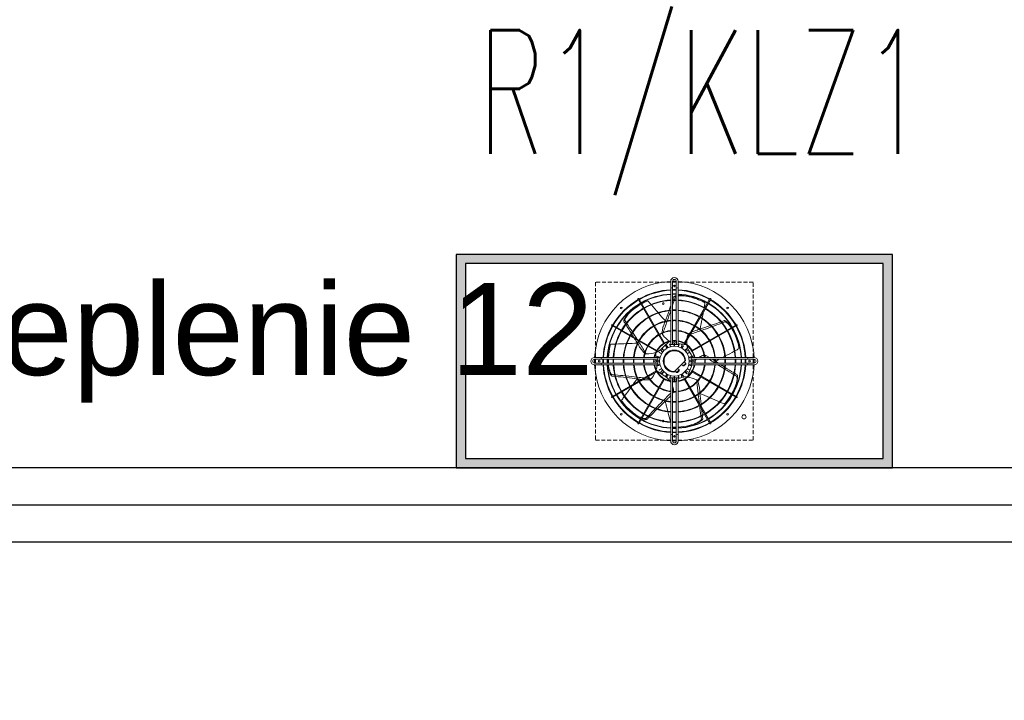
# Model space of a CAD drawing. Header units: millimetres. Extents: x -94648 to 68781, y -29623 to 11990.
# Tile 52 of 181: x -36196 to -36037, y -12388 to -12278. Entities that reach past the tile are written whole.
import ezdxf
from ezdxf.enums import TextEntityAlignment as Align

# ---------------------------------------------------------------- set-up
doc = ezdxf.new("R2010")
doc.units = ezdxf.units.MM
doc.linetypes.add('BUD', pattern=[0])
doc.linetypes.add('HIDDEN', pattern=[9.525, 6.35, -3.175])
doc.layers.add('-podklad', color=8, linetype='Continuous')
for name, color, linetype, lineweight in [('IE_ATRYBUTY_ BLOCK_1', 7, 'Continuous', 18), ('IE_ATRYBUTY_ BLOCK_2', 7, 'Continuous', 18), ('IE_oswietlenie_nr_obw', 51, 'Continuous', 20), ('IE_urzadzenia', 30, 'Continuous', 25), ('Wykonawcze', 7, 'Continuous', 15)]:
    doc.layers.add(name, color=color, linetype=linetype, lineweight=lineweight)
doc.styles.add('ROMANS', font='romans.shx', dxfattribs={"width": 0.75, "height": 10})
doc.styles.get("Standard").update_dxf_attribs({"font": 'arial.ttf'})
doc.linetypes.add('ZIGZAG', pattern='A,0.00254,-5.08,[131,ltypeshp.shx,S=5.08,R=0,X=-5.08,Y=0],-10.16,[131,ltypeshp.shx,S=5.08,R=180,X=5.08,Y=0],-5.08', length=20.32254)

# ---------------------------------------------------------------- blocks, each defined once
blk = doc.blocks.new('Goscim_parter')
at = {"color": 8, "linetype": 'BUD'}
for p, q in [((-35536.62, -12350.74), (-36626.06, -12350.74)), ((-35536.62, -12362.74), (-36614.06, -12362.74))]:
    blk.add_line(p, q, dxfattribs=at)
at = {"color": 8, "linetype": 'ZIGZAG'}
blk.add_line((-35536.62, -12356.74), (-36620.06, -12356.74), dxfattribs=at)
at = {"color": 8}
blk.add_lwpolyline([(-34840.06, -14323.74), (-34840.06, -13943.36), (-35275.06, -13943.36), (-35263.06, -12350.74), (-36626.06, -12350.74), (-36626.06, -14323.74)], close=True, dxfattribs=at)
at = {"layer": 'Wykonawcze', "color": 8, "insert": (-36291.79, -12330.55), "char_height": 14.85, "width": 210.5914, "attachment_point": 4}
blk.add_mtext('\\pxqc;istn. ocieplenie 12', dxfattribs=at)
blk = doc.blocks.new('urzadzenie_klimatyzatorZ')
h = blk.add_hatch(color=256)
h.paths.add_polyline_path([(-337.5, -15), (-337.5, -330), (337.5, -330), (337.5, -15)], flags=16)
h.paths.add_polyline_path([(-352.5, -345), (-352.5, 0), (352.5, 0), (352.5, -345)])
at = {"linetype": 'HIDDEN', "lineweight": 9}
for p, q in [((-127.5, -45), (-127.5, -300)), ((127.5, -45), (-127.5, -45)), ((127.5, -300), (127.5, -45)), ((-127.5, -300), (127.5, -300))]:
    blk.add_line(p, q, dxfattribs=at)
at = {"lineweight": 9}
for p, q in [((-6, -43.5), (-6, -53.5)), ((-3, -43.5), (-3, -53.5)), ((3, -53.5), (3, -43.5)), ((6, -53.5), (6, -43.5)), ((-6, -53.5), (-6, -55.5)), ((-6, -55.5), (-6, -57.4)), ((-6, -57.4), (-6, -145.5)), ((-3, -55.5), (-3, -53.5)), ((-3, -57.4), (-3, -55.5)), ((-3, -57.4), (-3, -139.5)), ((3, -53.5), (3, -55.5)), ((3, -55.5), (3, -57.4)), ((3, -139.5), (3, -57.4)), ((6, -55.5), (6, -53.5)), ((6, -57.4), (6, -55.5)), ((6, -145.5), (6, -57.4)), ((-58.8, -72.2), (-58.2, -73.2)), ((-17.1, -144.3), (-58.2, -73.2)), ((-56.9, -72.5), (-57.5, -71.4)), ((-15.9, -143.5), (-56.9, -72.5)), ((15.9, -143.5), (56.9, -72.5)), ((17.1, -144.3), (58.2, -73.2)), ((57.5, -71.4), (56.9, -72.5)), ((58.2, -73.2), (58.8, -72.2)), ((-101.1, -115), (-100, -115.6)), ((-99.3, -114.3), (-100.3, -113.7)), ((-29, -156.6), (-100, -115.6)), ((-28.2, -155.4), (-99.3, -114.3)), ((-17.9, -116), (-20, -125.2)), ((25.4, -127), (24.6, -127.4)), ((33.1, -123.3), (27.8, -125.8)), ((28.2, -155.4), (99.3, -114.3)), ((29, -156.6), (100, -115.6)), ((100.3, -113.7), (99.3, -114.3)), ((100, -115.6), (101.1, -115)), ((-3.2, -145.5), (-3.2, -139.5)), ((-3.2, -139.5), (3.2, -139.5)), ((0.4, -143.5), (-0.8, -143.2)), ((3.2, -139.5), (3.2, -145.5)), ((-55.3, -151.2), (-49.5, -158.6)), ((-28.2, -155.4), (-29, -156.6)), ((-24.5, -158), (-24.8, -158.5)), ((-20.9, -160.8), (-24.8, -158.5)), ((-20.6, -160.2), (-24.5, -158)), ((-22.5, -154.1), (-23.4, -154.9)), ((-22.4, -154.1), (-19.2, -158.1)), ((-19.9, -152.1), (-20.4, -152.6)), ((-17.2, -155.7), (-20.4, -152.6)), ((-16.8, -155.3), (-19.9, -152.1)), ((-15.9, -143.5), (-17.1, -144.3)), ((-14, -147.7), (-14.5, -148)), ((-12.3, -151.9), (-14.5, -148)), ((-11.7, -151.6), (-14, -147.7)), ((-9.8, -150.6), (-13.7, -145.7)), ((-7.1, -144.9), (-7.7, -145)), ((-6.5, -149.4), (-7.7, -145)), ((-5.9, -149.2), (-7.1, -144.9)), ((-3.2, -145.5), (-6, -145.5)), ((-0.3, -145.5), (-3.2, -145.5)), ((-0.3, -146.9), (-0.7, -148.5)), ((-0.3, -148.5), (-0.3, -144)), ((0.3, -144), (-0.3, -144)), ((0.3, -148.5), (0.3, -144)), ((3.2, -145.5), (0.3, -145.5)), ((0.5, -143.5), (0.4, -144)), ((6, -145.5), (3.2, -145.5)), ((5.9, -149.2), (7.1, -144.9)), ((6.5, -149.4), (7.7, -145)), ((7.7, -145), (7.1, -144.9)), ((11, -151.2), (12.4, -145.1)), ((11.7, -151.6), (14, -147.7)), ((12.3, -151.9), (14.5, -148)), ((14.5, -148), (14, -147.7)), ((17.1, -144.3), (15.9, -143.5)), ((16.8, -155.3), (19.9, -152.1)), ((17.2, -155.7), (20.4, -152.6)), ((23, -154.8), (18.3, -157)), ((20.4, -152.6), (19.9, -152.1)), ((20.6, -160.2), (24.5, -158)), ((20.9, -160.8), (24.8, -158.5)), ((22.9, -154.7), (22.4, -153.6)), ((24.8, -158.5), (24.5, -158)), ((29, -156.6), (28.2, -155.4)), ((-118.9, -166.5), (-129, -166.5)), ((-118.9, -169.5), (-129, -169.5)), ((-117, -166.5), (-118.9, -166.5)), ((-118.9, -169.5), (-117, -169.5)), ((-115.1, -166.5), (-117, -166.5)), ((-117, -169.5), (-115.1, -169.5)), ((-27, -166.5), (-115.1, -166.5)), ((-33, -169.5), (-115.1, -169.5)), ((-33, -169.3), (-27, -169.3)), ((-33, -175.7), (-33, -169.3)), ((-24, -172.2), (-28.5, -172.2)), ((-28.5, -172.2), (-28.5, -172.8)), ((-24, -172.8), (-28.5, -172.8)), ((-27.5, -164.8), (-27.6, -165.4)), ((-23.3, -166.6), (-27.6, -165.4)), ((-23.1, -166), (-27.5, -164.8)), ((-23.6, -166.5), (-27, -166.5)), ((-27, -166.5), (-27, -169.3)), ((-27, -169.3), (-27, -172.2)), ((-27, -172.8), (-27, -175.7)), ((0.2, -189.3), (16.8, -172.7)), ((15.9, -173.6), (18.5, -176.1)), ((16.8, -172.7), (18, -171.5)), ((23.1, -166), (27.5, -164.8)), ((23.3, -166.6), (27.6, -165.4)), ((23.5, -167.8), (29.1, -165.1)), ((24, -172.2), (28.5, -172.2)), ((24, -172.8), (28.5, -172.8)), ((115.1, -166.5), (27, -166.5)), ((27, -169.3), (27, -166.5)), ((27, -172.2), (27, -169.3)), ((27, -169.3), (33, -169.3)), ((27, -175.7), (27, -172.8)), ((27.6, -165.4), (27.5, -164.8)), ((28.5, -172.8), (28.5, -172.2)), ((33, -169.3), (33, -175.7)), ((115.1, -169.5), (33, -169.5)), ((56.7, -166.5), (50.6, -163.6)), ((117, -166.5), (115.1, -166.5)), ((115.1, -169.5), (117, -169.5)), ((118.9, -166.5), (117, -166.5)), ((117, -169.5), (118.9, -169.5)), ((129, -166.5), (118.9, -166.5)), ((129, -169.5), (118.9, -169.5)), ((-129, -175.5), (-118.9, -175.5)), ((-129, -178.5), (-118.9, -178.5)), ((-117, -175.5), (-118.9, -175.5)), ((-118.9, -178.5), (-117, -178.5)), ((-115.1, -175.5), (-117, -175.5)), ((-117, -178.5), (-115.1, -178.5)), ((-115.1, -175.5), (-33, -175.5)), ((-115.1, -178.5), (-27, -178.5)), ((-29, -188.4), (-100, -229.4)), ((-28.2, -189.6), (-99.3, -230.7)), ((-27, -175.7), (-33, -175.7)), ((-29, -188.4), (-28.2, -189.6)), ((-28.4, -178.6), (-28.4, -179.8)), ((-23.3, -178.4), (-27.6, -179.6)), ((-27.6, -179.6), (-27.5, -180.2)), ((-23.1, -179), (-27.5, -180.2)), ((-27, -175.7), (-27, -178.5)), ((-27, -178.5), (-23.6, -178.5)), ((-20.9, -184.2), (-24.8, -186.5)), ((-24.8, -186.5), (-24.5, -187)), ((-20.6, -184.8), (-24.5, -187)), ((-19.2, -186.9), (-23, -191.8)), ((-17.2, -189.3), (-20.4, -192.4)), ((-16.8, -189.7), (-19.9, -192.9)), ((-1, -190.5), (0.2, -189.3)), ((1.1, -188.4), (3.6, -191)), ((3.6, -191), (7.8, -186.7)), ((4.9, -191), (3.6, -191)), ((7.8, -188), (4.9, -191)), ((5.3, -184.2), (7.8, -186.7)), ((7.8, -188), (7.8, -186.7)), ((11.7, -177.8), (14.2, -180.3)), ((14.2, -180.3), (18.5, -176.1)), ((15.5, -180.3), (14.2, -180.3)), ((18.5, -177.4), (15.5, -180.3)), ((16.8, -189.7), (19.9, -192.9)), ((17.2, -189.3), (20.4, -192.4)), ((18.3, -188), (23.9, -190.7)), ((18.5, -177.4), (18.5, -176.1)), ((20.6, -184.8), (24.5, -187)), ((20.9, -184.2), (24.8, -186.5)), ((23.1, -179), (27.5, -180.2)), ((23.3, -178.4), (27.6, -179.6)), ((28.2, -179.4), (23.5, -177.2)), ((24.5, -187), (24.8, -186.5)), ((27, -178.5), (27, -175.7)), ((33, -175.7), (27, -175.7)), ((27, -178.5), (115.1, -178.5)), ((27.5, -180.2), (27.6, -179.6)), ((28.2, -179.3), (28.6, -178.5)), ((28.2, -189.6), (29, -188.4)), ((28.2, -189.6), (99.3, -230.7)), ((29, -188.4), (100, -229.4)), ((33, -175.5), (115.1, -175.5)), ((117, -175.5), (115.1, -175.5)), ((115.1, -178.5), (117, -178.5)), ((118.9, -175.5), (117, -175.5)), ((117, -178.5), (118.9, -178.5)), ((118.9, -175.5), (129, -175.5)), ((118.9, -178.5), (129, -178.5)), ((-17.1, -200.7), (-58.2, -271.8)), ((-15.9, -201.5), (-56.9, -272.5)), ((-50.5, -202.5), (-41.7, -202.5)), ((-20.4, -192.4), (-19.9, -192.9)), ((-17.1, -200.7), (-15.9, -201.5)), ((-12.3, -193.1), (-14.5, -197)), ((-14.5, -197), (-14, -197.3)), ((-11.7, -193.4), (-14, -197.3)), ((-13, -198.4), (-9.8, -194.4)), ((-12.9, -198.5), (-12, -199.2)), ((-6.5, -195.6), (-7.7, -200)), ((-7.7, -200), (-7.1, -200.1)), ((-5.9, -195.8), (-7.1, -200.1)), ((-6, -199.5), (-6, -287.5)), ((-6, -199.5), (-3.2, -199.5)), ((-3.2, -205.5), (-3.2, -199.5)), ((-3.2, -199.5), (-0.3, -199.5)), ((3.2, -205.5), (-3.2, -205.5)), ((-3, -205.5), (-3, -287.5)), ((-0.7, -196.5), (-0.3, -198.1)), ((-0.3, -196.5), (-0.3, -201)), ((-0.3, -201), (0.3, -201)), ((0.3, -196.5), (0.3, -201)), ((0.3, -199.5), (3.2, -199.5)), ((0.4, -201), (0.7, -202.5)), ((3, -287.5), (3, -205.5)), ((3.2, -199.5), (6, -199.5)), ((3.2, -199.5), (3.2, -205.5)), ((5.9, -195.8), (7.1, -200.1)), ((6, -287.5), (6, -199.5)), ((6.5, -195.6), (7.7, -200)), ((7.1, -200.1), (7.7, -200)), ((12.2, -198.8), (11, -193.8)), ((11.7, -193.4), (14, -197.3)), ((12.3, -193.1), (14.5, -197)), ((12.3, -198.8), (13.5, -198.5)), ((14, -197.3), (14.5, -197)), ((15.9, -201.5), (17.1, -200.7)), ((15.9, -201.5), (56.9, -272.5)), ((17.1, -200.7), (58.2, -271.8)), ((19.9, -192.9), (20.4, -192.4)), ((40.6, -215.7), (38.5, -206.5)), ((-100, -229.4), (-101.1, -230)), ((-100.3, -231.3), (-99.3, -230.7)), ((-8.4, -231.2), (-6, -228.1)), ((-3, -224.4), (-2.5, -223.8)), ((99.3, -230.7), (100.3, -231.3)), ((101.1, -230), (100, -229.4)), ((-58.2, -271.8), (-58.8, -272.8)), ((-57.5, -273.6), (-56.9, -272.5)), ((56.9, -272.5), (57.5, -273.6)), ((58.8, -272.8), (58.2, -271.8)), ((-6, -287.5), (-6, -289.5)), ((-6, -289.5), (-6, -291.4)), ((-6, -291.4), (-6, -301.5)), ((-3, -289.5), (-3, -287.5)), ((-3, -291.4), (-3, -289.5)), ((-3, -291.4), (-3, -301.5)), ((3, -287.5), (3, -289.5)), ((3, -289.5), (3, -291.4)), ((3, -301.5), (3, -291.4)), ((6, -289.5), (6, -287.5)), ((6, -291.4), (6, -289.5)), ((6, -301.5), (6, -291.4))]:
    blk.add_line(p, q, dxfattribs=at)
for points in [[(-352.5, -345), (352.5, -345), (352.5, 0), (-352.5, 0)], [(-337.5, -330), (337.5, -330), (337.5, -15), (-337.5, -15)]]:
    blk.add_lwpolyline(points, close=True)
for centre, radius in [((0, -51), 1.35), ((-17.9, -79.5), 1.38), ((-85.9, -86.6), 1.35), ((85.9, -86.6), 1.35), ((0, -142.5), 1.5), ((0, -172.5), 24), ((-121.5, -172.5), 1.35), ((-30, -172.5), 1.5), ((30, -172.5), 1.5), ((121.5, -172.5), 1.35), ((0, -202.5), 1.5), ((-85.9, -258.4), 1.35), ((85.9, -258.4), 1.35), ((112.5, -262.5), 3.38), ((0, -294), 1.35)]:
    blk.add_circle(centre, radius, dxfattribs=at)
for centre, radius, start, end in [((0, -172.5), 129, 92.6659, 177.3341), ((0, -43.5), 6, 0, 180), ((0, -43.5), 3, 0, 180), ((0, -172.5), 129, 90, 91.3326), ((0, -172.5), 129, 88.6674, 90), ((0, -172.5), 129, 2.6659, 87.3341), ((0, -172.5), 115.5, 92.9777, 119.6279), ((0, -172.5), 114.6, 93.0012, 119.625), ((-4.5, -55.5), 1.5, 0, 180), ((0, -172.5), 115.5, 90, 91.4884), ((0, -172.5), 114.6, 90, 91.5001), ((0, -172.5), 115.5, 88.5116, 90), ((0, -172.5), 114.6, 88.4999, 90), ((4.5, -55.5), 1.5, 0, 180), ((0, -172.5), 115.5, 60.3721, 87.0223), ((0, -172.5), 114.6, 60.375, 86.9988), ((0, -172.5), 115.5, 120.3721, 149.6279), ((0, -172.5), 114.6, 120.375, 149.625), ((0, -172.5), 108.6, 120.3957, 149.6043), ((0, -172.5), 108, 120.3979, 149.6021), ((-58.1, -71.8), 0.75, 30, 210), ((0, -172.5), 108.6, 93.1671, 119.6043), ((0, -172.5), 108, 93.1847, 119.6021), ((0, -172.5), 106.7, 114.7805, 119.5972), ((0, -172.5), 99.1, 93.4714, 119.5663), ((0, -172.5), 98.2, 93.5033, 119.5624), ((-42.2, -81.1), 6, 99.362, 114.7783), ((-46.1, -80.5), 6.02, 40.8018, 61.2764), ((0, -172.5), 108.6, 90, 91.583), ((0, -172.5), 108, 90, 91.5918), ((0, -172.5), 99.1, 90, 91.7349), ((0, -172.5), 98.2, 90, 91.7508), ((0, -172.5), 108.6, 88.417, 90), ((0, -172.5), 108, 88.4082, 90), ((0, -172.5), 99.1, 88.2651, 90), ((0, -172.5), 98.2, 88.2492, 90), ((3.8, -70.7), 2.89, 105.4119, 152.3986), ((0, -172.5), 108.6, 60.3957, 86.8329), ((0, -172.5), 108, 60.3979, 86.8153), ((9.5, -117.7), 51.2, 85.9958, 93.9403), ((11.7, -110.1), 43.3, 83.4711, 97.54), ((0, -172.5), 99.1, 60.4337, 86.5286), ((0, -172.5), 98.2, 60.4376, 86.4967), ((0, -172.5), 106.7, 81.0509, 82.9516), ((0, -172.5), 106.7, 77.1432, 81.0504), ((0, -172.5), 106.7, 63.3522, 77.1426), ((45.2, -82.5), 6, 47.9334, 63.3497), ((43.2, -79.1), 6.02, 349.3732, 9.8478), ((0, -172.5), 108, 30.3979, 59.6021), ((0, -172.5), 108.6, 30.3957, 59.6043), ((58.1, -71.8), 0.75, 330, 150), ((0, -172.5), 114.6, 30.375, 59.625), ((0, -172.5), 115.5, 30.3721, 59.6279), ((0, -172.5), 99.1, 120.4337, 149.5663), ((0, -172.5), 98.2, 120.4376, 149.5624), ((0, -172.5), 106.7, 132.4794, 134.3802), ((0, -172.5), 106.7, 128.5718, 132.479), ((0, -172.5), 106.7, 120.403, 128.5712), ((0, -172.5), 82.7, 94.1616, 119.4803), ((0, -172.5), 81.8, 94.2074, 119.4745), ((0, -172.5), 82.7, 90, 92.0794), ((0, -172.5), 81.8, 90, 92.1023), ((0, -172.5), 82.7, 87.9206, 90), ((0, -172.5), 81.8, 87.8977, 90), ((0, -172.5), 82.7, 60.5197, 85.8384), ((0, -172.5), 81.8, 60.5255, 85.7926), ((0, -172.5), 98.2, 30.4376, 59.5624), ((0, -172.5), 99.1, 30.4337, 59.5663), ((0, -172.5), 82.7, 120.5197, 149.4803), ((0, -172.5), 81.8, 120.5255, 149.4745), ((0, -172.5), 66.3, 95.1946, 119.3516), ((0, -172.5), 65.4, 95.2663, 119.3426), ((0, -172.5), 66.3, 90, 92.5946), ((0, -172.5), 65.4, 90, 92.6304), ((0, -172.5), 66.3, 87.4054, 90), ((0, -172.5), 65.4, 87.3696, 90), ((0, -172.5), 66.3, 60.6484, 84.8054), ((0, -172.5), 65.4, 60.6574, 84.7337), ((0, -172.5), 81.8, 30.5255, 59.4745), ((0, -172.5), 82.7, 30.5197, 59.4803), ((0, -172.5), 115.5, 150.3721, 177.0223), ((0, -172.5), 114.6, 150.375, 176.9988), ((0, -172.5), 108.6, 150.3957, 176.8329), ((0, -172.5), 108, 150.3979, 176.8153), ((-100.7, -114.4), 0.75, 60, 240), ((0, -172.5), 99.1, 150.4337, 176.5286), ((0, -172.5), 98.2, 150.4376, 176.4967), ((0, -172.5), 66.3, 120.6484, 149.3516), ((0, -172.5), 65.4, 120.6574, 149.3426), ((0, -172.5), 49.9, 96.9115, 119.1381), ((0, -172.5), 49, 97.0392, 119.1223), ((-14.1, -126.5), 6, 167.1429, 183.5389), ((0, -172.5), 49.9, 90, 93.4495), ((0, -172.5), 49, 90, 93.513), ((0, -172.5), 49.9, 86.5505, 90), ((0, -172.5), 49, 86.487, 90), ((0, -172.5), 49.9, 60.8619, 83.0885), ((0, -172.5), 49, 60.8777, 82.9608), ((0, -172.5), 65.4, 30.6574, 59.3426), ((0, -172.5), 66.3, 30.6484, 59.3516), ((0, -172.5), 98.2, 3.5033, 29.5624), ((0, -172.5), 99.1, 3.4714, 29.5663), ((0, -172.5), 106.7, 30.4028, 31.5231), ((0, -172.5), 106.7, 25.7146, 29.5968), ((0, -172.5), 108, 3.1847, 29.6021), ((0, -172.5), 108.6, 3.1671, 29.6043), ((0, -172.5), 106.7, 11.9236, 25.7141), ((0, -172.5), 114.6, 3.0012, 29.625), ((100.7, -114.4), 0.75, 300, 120), ((0, -172.5), 115.5, 2.9777, 29.6279), ((0, -172.5), 82.7, 150.5197, 175.8384), ((0, -172.5), 81.8, 150.5255, 175.7926), ((0, -172.5), 66.3, 150.6484, 174.8054), ((0, -172.5), 65.4, 150.6574, 174.7337), ((0, -172.5), 49.9, 120.8619, 149.1381), ((0, -172.5), 49, 120.8777, 149.1223), ((0, -172.5), 32.6, 100.6222, 169.3778), ((-14.1, -126.5), 6, 192.4851, 208.7032), ((-14.1, -126.5), 6, 208.7039, 217.5935), ((15.7, -103.5), 43.7, 217.5945, 236.7924), ((0, -172.5), 33.5, 100.3332, 118.7152), ((0, -172.5), 33.5, 90, 95.1455), ((0, -172.5), 33.5, 84.8545, 90), ((0, -172.5), 33.5, 61.2848, 79.6668), ((0, -172.5), 32.6, 10.6222, 79.3778), ((63.8, -141.8), 43.7, 176.4659, 185.364), ((63.8, -141.8), 43.7, 166.1657, 171.6382), ((27.2, -132.8), 6, 157.2754, 166.1649), ((27.2, -132.8), 6, 141.0566, 157.2746), ((27.2, -132.8), 6, 115.7143, 132.1103), ((0, -172.5), 49, 30.8777, 59.1223), ((0, -172.5), 49.9, 30.8619, 59.1381), ((0, -172.5), 65.4, 5.2663, 29.3426), ((0, -172.5), 66.3, 5.1946, 29.3516), ((0, -172.5), 81.8, 4.2074, 29.4745), ((0, -172.5), 82.7, 4.1616, 29.4803), ((0, -172.5), 106.7, 166.2092, 176.7757), ((-97.8, -148.5), 6, 150.7906, 166.2068), ((-100.7, -151.1), 6.02, 92.2304, 112.7049), ((0, -172.5), 49.9, 150.8619, 173.0885), ((-44.8, -154.9), 6, 218.5714, 234.9675), ((0, -172.5), 49, 150.8777, 172.9608), ((-44.1, -117.2), 43.7, 269.0231, 288.2209), ((0, -172.5), 33.5, 151.2848, 169.6668), ((0, -172.5), 33.5, 121.2848, 148.7152), ((-52.4, -116.1), 48.4, 301.2682, 308.4084), ((-44.1, -117.2), 43.7, 292.6102, 293.7505), ((-53.6, -116.9), 48.5, 303.8895, 308.4341), ((-131, -31.2), 164, 311.4826, 315.6916), ((0, -172.5), 18, 3.1897, 266.8103), ((0, -172.5), 16.8, 359.4153, 270.5847), ((28.8, 18.1), 164, 260.054, 260.2535), ((28.8, 18.1), 164, 262.0111, 264.263), ((0, -172.5), 33.5, 31.2848, 58.7152), ((63.8, -141.8), 43.7, 189.753, 190.8934), ((66.6, -133.9), 48.4, 198.4111, 205.5513), ((66.1, -132.6), 48.5, 201.0324, 205.577), ((166.9, -76.2), 164, 208.6254, 212.8344), ((0, -172.5), 33.5, 10.3332, 28.7152), ((0, -172.5), 49, 7.0392, 29.1223), ((0, -172.5), 49.9, 6.9115, 29.1381), ((100, -148.1), 6.02, 297.9446, 318.4192), ((98.5, -151.7), 6, 356.5049, 11.9211), ((-129, -172.5), 6, 90, 270), ((-129, -172.5), 3, 90, 270), ((0, -172.5), 129, 178.6674, 181.3326), ((-117, -168), 1.5, 90, 270), ((0, -172.5), 115.5, 178.5116, 181.4884), ((0, -172.5), 114.6, 178.4999, 181.5001), ((0, -172.5), 108.6, 178.417, 181.583), ((0, -172.5), 108, 178.4082, 181.5918), ((0, -172.5), 106.7, 178.3886, 180), ((0, -172.5), 99.1, 178.2651, 181.7349), ((0, -172.5), 98.2, 178.2492, 181.7508), ((0, -172.5), 82.7, 177.9206, 182.0794), ((0, -172.5), 81.8, 177.8977, 182.1023), ((0, -172.5), 66.3, 177.4054, 182.5946), ((0, -172.5), 65.4, 177.3696, 182.6304), ((0, -172.5), 49.9, 176.5505, 183.4495), ((0, -172.5), 49, 176.487, 183.513), ((-44.8, -154.9), 6, 243.9137, 260.1318), ((-44.8, -154.9), 6, 260.1325, 269.0221), ((0, -172.5), 33.5, 174.8545, 185.1455), ((-192.2, -186.8), 164, 4.7323, 5.3661), ((0, -172.5), 33.5, 354.8545, 5.1455), ((63.8, -203.2), 43.7, 114.7381, 122.8535), ((48, -169), 6, 105.8468, 114.7364), ((48, -169), 6, 89.628, 105.846), ((0, -172.5), 49, 356.487, 3.513), ((48, -169), 6, 64.2857, 80.6818), ((0, -172.5), 49.9, 356.5505, 3.4495), ((0, -172.5), 65.4, 357.3696, 2.6304), ((0, -172.5), 66.3, 357.4054, 2.5946), ((0, -172.5), 81.8, 357.8977, 2.1023), ((0, -172.5), 82.7, 357.9206, 2.0794), ((0, -172.5), 98.2, 358.2492, 1.7508), ((0, -172.5), 99.1, 358.2651, 1.7349), ((0, -172.5), 108, 358.4082, 1.5918), ((0, -172.5), 108.6, 358.417, 1.583), ((0, -172.5), 114.6, 358.4999, 1.5001), ((0, -172.5), 115.5, 358.5116, 1.4884), ((117, -168), 1.5, 270, 90), ((129, -172.5), 6, 270, 90), ((0, -172.5), 129, 358.6674, 1.3326), ((129, -172.5), 3, 270, 90), ((0, -172.5), 129, 182.6659, 267.3341), ((-117, -177), 1.5, 90, 270), ((0, -172.5), 115.5, 182.9777, 209.6279), ((0, -172.5), 114.6, 183.0012, 209.625), ((0, -172.5), 108.6, 183.1671, 209.6043), ((0, -172.5), 108, 183.1847, 209.6021), ((0, -172.5), 106.7, 183.908, 185.8088), ((0, -172.5), 99.1, 183.4714, 209.5663), ((0, -172.5), 98.2, 183.5033, 209.5624), ((0, -172.5), 82.7, 184.1616, 209.4803), ((0, -172.5), 81.8, 184.2074, 209.4745), ((0, -172.5), 66.3, 185.1946, 209.3516), ((0, -172.5), 65.4, 185.2663, 209.3426), ((0, -172.5), 49.9, 186.9115, 209.1381), ((0, -172.5), 49, 187.0392, 209.1223), ((0, -172.5), 33.5, 190.3332, 208.7152), ((0, -172.5), 32.6, 190.6222, 259.3778), ((-76.8, -178.4), 48.4, 352.6968, 359.837), ((-70.8, -172.5), 43.7, 344.0387, 345.1791), ((0, -172.5), 33.5, 211.2848, 238.7152), ((-76.9, -179.7), 48.5, 355.3181, 359.8627), ((0, -172.5), 32.6, 280.6222, 349.3778), ((0, -172.5), 129, 272.6659, 357.3341), ((0, -172.5), 33.5, 301.2848, 328.7152), ((179.4, -243), 164, 157.1969, 161.4059), ((0, -172.5), 33.5, 331.2848, 349.6668), ((0, -172.5), 49, 330.8777, 352.9608), ((0, -172.5), 49.9, 330.8619, 353.0885), ((0, -172.5), 65.4, 330.6574, 354.7337), ((0, -172.5), 66.3, 330.6484, 354.8054), ((0, -172.5), 81.8, 330.5255, 355.7926), ((0, -172.5), 82.7, 330.5197, 355.8384), ((0, -172.5), 98.2, 330.4376, 356.4967), ((0, -172.5), 99.1, 330.4337, 356.5286), ((0, -172.5), 108, 330.3979, 356.8153), ((0, -172.5), 108.6, 330.3957, 356.8329), ((0, -172.5), 114.6, 330.375, 356.9988), ((0, -172.5), 115.5, 330.3721, 357.0223), ((117, -177), 1.5, 270, 90), ((0, -172.5), 66.3, 210.6484, 239.3516), ((0, -172.5), 65.4, 210.6574, 239.3426), ((0, -172.5), 49.9, 210.8619, 239.1381), ((0, -172.5), 49, 210.8777, 239.1223), ((-41.7, -196.5), 6, 270, 286.3961), ((-41.7, -196.5), 6, 295.3423, 311.5603), ((-41.7, -196.5), 6, 311.5611, 320.4506), ((-70.8, -172.5), 43.7, 320.4524, 334.2097), ((-108.6, -331.7), 164, 54.3397, 58.5487), ((0, -172.5), 33.5, 241.2848, 259.6668), ((-43.3, -236.2), 48.4, 44.1254, 51.2655), ((-42.3, -237.1), 48.5, 46.7467, 51.2913), ((-44.1, -227.8), 43.7, 35.4673, 36.6077), ((0, -172.5), 33.5, 264.8545, 275.1455), ((56.7, -356.7), 164, 109.6881, 109.9773), ((56.7, -356.7), 164, 105.7683, 108.0193), ((0, -172.5), 33.5, 280.3332, 298.7152), ((22.8, -246), 48.4, 95.5539, 102.6941), ((24.1, -245.8), 48.5, 98.1752, 102.7199), ((15.7, -241.5), 43.7, 86.8959, 88.0362), ((15.7, -241.5), 43.7, 63.3088, 82.5066), ((0, -172.5), 49, 300.8777, 329.1223), ((0, -172.5), 49.9, 300.8619, 329.1381), ((0, -172.5), 65.4, 300.6574, 329.3426), ((0, -172.5), 66.3, 300.6484, 329.3516), ((32.7, -207.8), 6, 54.4182, 63.3078), ((32.7, -207.8), 6, 38.1994, 54.4175), ((32.7, -207.8), 6, 12.8571, 29.2532), ((0, -172.5), 99.1, 210.4337, 239.5663), ((0, -172.5), 98.2, 210.4376, 239.5624), ((0, -172.5), 82.7, 210.5197, 239.4803), ((0, -172.5), 81.8, 210.5255, 239.4745), ((0, -172.5), 49.9, 240.8619, 263.0885), ((0, -172.5), 49, 240.8777, 262.9608), ((-44.1, -227.8), 43.7, 11.8808, 19.7525), ((0, -172.5), 49, 266.487, 273.513), ((0, -172.5), 49.9, 266.5505, 273.4495), ((-7.2, -220.1), 6, 321.4286, 337.8246), ((-7.2, -220.1), 6, 2.9897, 11.8792), ((-7.2, -220.1), 6, 346.7708, 2.9889), ((0, -172.5), 49, 277.0392, 299.1223), ((0, -172.5), 49.9, 276.9115, 299.1381), ((0, -172.5), 81.8, 300.5255, 329.4745), ((0, -172.5), 82.7, 300.5197, 329.4803), ((0, -172.5), 98.2, 300.4376, 329.5624), ((0, -172.5), 99.1, 300.4337, 329.5663), ((0, -172.5), 106.7, 330.4037, 334.2848), ((0, -172.5), 106.7, 334.2861, 338.1933), ((0, -172.5), 106.7, 338.1937, 340.0945), ((-100.7, -230.6), 0.75, 120, 300), ((0, -172.5), 115.5, 210.3721, 239.6279), ((0, -172.5), 114.6, 210.375, 239.625), ((0, -172.5), 108.6, 210.3957, 239.6043), ((0, -172.5), 108, 210.3979, 239.6021), ((-79.5, -237.9), 6.02, 143.6589, 164.1335), ((-79.7, -234), 6, 202.2191, 217.6354), ((0, -172.5), 106.7, 217.6379, 231.4283), ((0, -172.5), 66.3, 240.6484, 264.8054), ((0, -172.5), 65.4, 240.6574, 264.7337), ((0, -172.5), 65.4, 267.3696, 272.6304), ((0, -172.5), 66.3, 267.4054, 272.5946), ((0, -172.5), 65.4, 275.2663, 299.3426), ((0, -172.5), 66.3, 275.1946, 299.3516), ((0, -172.5), 108, 300.3979, 329.6021), ((0, -172.5), 108.6, 300.3957, 329.6043), ((0, -172.5), 114.6, 300.375, 329.625), ((0, -172.5), 115.5, 300.3721, 329.6279), ((0, -172.5), 106.7, 320.4952, 329.5968), ((100.7, -230.6), 0.75, 240, 60), ((0, -172.5), 82.7, 240.5197, 265.8384), ((0, -172.5), 81.8, 240.5255, 265.7926), ((0, -172.5), 81.8, 267.8977, 272.1023), ((0, -172.5), 81.8, 274.2074, 299.4745), ((0, -172.5), 82.7, 274.1616, 299.4803), ((81.4, -235.4), 6.02, 246.5161, 266.9907), ((77.7, -236.5), 6, 305.0763, 320.4926), ((0, -172.5), 106.7, 231.4289, 235.3361), ((0, -172.5), 106.7, 235.3366, 237.2373), ((-36.3, -221.3), 46, 237.9771, 247.8759), ((-31.6, -216.2), 52.9, 240.3474, 245.1121), ((0, -172.5), 108.6, 240.3957, 266.8329), ((0, -172.5), 108, 240.3979, 266.8153), ((0, -172.5), 99.1, 240.4337, 266.5286), ((0, -172.5), 98.2, 240.4376, 266.4967), ((-17.9, -269.4), 1.38, 193.1209, 326.0042), ((-17.9, -269.4), 1.38, 90, 154.8946), ((-17.9, -269.4), 1.38, 4.2305, 90), ((0, -172.5), 82.7, 267.9206, 272.0794), ((0, -172.5), 98.2, 273.5033, 299.5624), ((0, -172.5), 99.1, 273.4714, 299.5663), ((0, -172.5), 108, 273.1847, 299.6021), ((0, -172.5), 108.6, 273.1671, 299.6043), ((-58.1, -273.2), 0.75, 150, 330), ((0, -172.5), 115.5, 240.3721, 267.0223), ((0, -172.5), 114.6, 240.375, 266.9988), ((0, -172.5), 98.2, 268.2492, 271.7508), ((0, -172.5), 99.1, 268.2651, 271.7349), ((-1.6, -273.2), 6.01, 256.9111, 269.0612), ((0, -172.5), 108, 268.4082, 271.5918), ((0, -172.5), 108.6, 268.417, 271.583), ((0, -172.5), 106.7, 269.0665, 271.6112), ((0, -172.5), 114.6, 273.0012, 299.625), ((0, -172.5), 115.5, 272.9777, 299.6279), ((0, -172.5), 106.7, 273.2242, 282.8571), ((0, -172.5), 106.7, 282.8575, 286.7647), ((0, -172.5), 106.7, 286.7652, 288.6659), ((58.1, -273.2), 0.75, 210, 30), ((-4.5, -289.5), 1.5, 180, 0), ((0, -301.5), 6, 180, 0), ((0, -172.5), 114.6, 268.4999, 271.5001), ((0, -172.5), 115.5, 268.5116, 271.4884), ((0, -172.5), 129, 268.6674, 271.3326), ((0, -301.5), 3, 180, 0), ((4.5, -289.5), 1.5, 180, 0)]:
    blk.add_arc(centre, radius, start, end, dxfattribs=at)
for centre, major_axis, ratio, start_param, end_param in [((946.6, -1426.9), (1488.3, -1866.3), 0.040757, 2.343333, 2.346709), ((1105.1, 4858.3), (-1148.9, -5033.8), 0.018843, 0.19712, 0.205219), ((1105.1, 4858.3), (-1143.6, -5010.6), 0.018843, 0.180443, 0.180909), ((1105.1, 4858.3), (-1143.6, -5010.6), 0.018843, 0.181938, 0.187017), ((1105.1, 4858.3), (-1148.9, -5033.8), 0.018843, 0.206114, 0.210059), ((946.6, -1426.9), (1488.3, -1866.3), 0.040757, 2.333158, 2.342778), ((946.6, -1426.9), (1488.3, -1866.3), 0.040757, 2.322894, 2.332595), ((1105.1, 4858.3), (-1143.6, -5010.6), 0.018843, 0.137514, 0.160637), ((1105.1, 4858.3), (-1148.9, -5033.8), 0.018843, 0.169281, 0.187526), ((1105.1, 4858.3), (-1143.6, -5010.6), 0.018843, 0.161837, 0.170185), ((-390.6, -1694.7), (-531.2, -2327.2), 0.040757, 2.333158, 2.339108), ((-390.6, -1694.7), (-531.2, -2327.2), 0.040757, 2.34174, 2.342778), ((-390.6, -1694.7), (-531.2, -2327.2), 0.040757, 2.343333, 2.346709), ((-3244.2, 3828.2), (3204.4, -4018.2), 0.018843, 0.181938, 0.187017), ((-3244.2, 3828.2), (3219.3, -4036.8), 0.018843, 0.206114, 0.210059), ((1105.1, 4858.3), (-1148.9, -5033.8), 0.018843, 0.144674, 0.168097), ((1105.1, 4858.3), (-1143.6, -5010.6), 0.018843, 0.124789, 0.135982), ((-390.6, -1694.7), (-531.2, -2327.2), 0.040757, 2.322894, 2.332595), ((4622.3, 2100.1), (-4630.5, -2229.9), 0.018843, 0.161837, 0.180909), ((4622.3, 2100.1), (-4652, -2240.3), 0.018843, 0.188944, 0.205219), ((4622.3, 2100.1), (-4630.5, -2229.9), 0.018843, 0.181938, 0.187017), ((4622.3, 2100.1), (-4652, -2240.3), 0.018843, 0.206114, 0.210059), ((-3244.2, 3828.2), (3204.4, -4018.2), 0.018843, 0.161837, 0.180909), ((-3244.2, 3828.2), (3219.3, -4036.8), 0.018843, 0.188944, 0.205219), ((-3244.2, 3828.2), (3219.3, -4036.8), 0.018843, 0.1749, 0.187941), ((1105.1, 4858.3), (-1148.9, -5033.8), 0.018843, 0.13987, 0.143049), ((4622.3, 2100.1), (-4652, -2240.3), 0.018843, 0.146026, 0.168097), ((4622.3, 2100.1), (-4630.5, -2229.9), 0.018843, 0.124789, 0.135982), ((4622.3, 2100.1), (-4630.5, -2229.9), 0.018843, 0.137514, 0.160637), ((4622.3, 2100.1), (-4652, -2240.3), 0.018843, 0.169281, 0.187941), ((-3244.2, 3828.2), (3204.4, -4018.2), 0.018843, 0.153372, 0.160637), ((-3244.2, 3828.2), (3204.4, -4018.2), 0.018843, 0.137514, 0.149342), ((-3244.2, 3828.2), (3219.3, -4036.8), 0.018843, 0.169281, 0.171277), ((-3244.2, 3828.2), (3219.3, -4036.8), 0.018843, 0.144674, 0.168097), ((-61.3, -163), (-76.1, -60.7), 0.192511, 2.087387, 2.163873), ((4622.3, 2100.1), (-4652, -2240.3), 0.018843, 0.13987, 0.143016), ((1570.9, -214.6), (-2387.1, 0), 0.040757, -0.79826, -0.794884), ((1570.9, -214.6), (-2387.1, 0), 0.040757, -0.808434, -0.798814), ((1570.9, -214.6), (-2387.1, 0), 0.040757, -0.818699, -0.808998), ((-3244.2, 3828.2), (3204.4, -4018.2), 0.018843, 0.124789, 0.135982), ((-3244.2, 3828.2), (3219.3, -4036.8), 0.018843, 0.13987, 0.143049), ((-30.8, -118.6), (94.9, -21.6), 0.192511, -1.054205, -0.97772), ((-1433.6, -816.2), (-2150.7, -1035.7), 0.040757, 2.333158, 2.342778), ((-1433.6, -816.2), (-2150.7, -1035.7), 0.040757, 2.343333, 2.346709), ((-45.7, -214.6), (0, -97.3), 0.192511, 2.087387, 2.163873), ((22.9, -114.8), (42.2, -87.7), 0.192511, -1.054205, -1.035545), ((4658.8, -2369.4), (4652, -2240.3), 0.018843, 3.281463, 3.284642), ((4658.8, -2369.4), (4652, -2240.3), 0.018843, 3.286266, 3.289555), ((4658.8, -2369.4), (4652, -2240.3), 0.018843, 3.296618, 3.30969), ((4658.8, -2369.4), (4630.5, -2229.9), 0.018843, 3.271357, 3.277575), ((4658.8, -2369.4), (4630.5, -2229.9), 0.018843, 3.279106, 3.286668), ((-1433.6, -816.2), (-2150.7, -1035.7), 0.040757, 2.322894, 2.32675), ((-1433.6, -816.2), (-2150.7, -1035.7), 0.040757, 2.330442, 2.332595), ((4.4, -234.4), (76.1, -60.7), 0.192511, 2.087387, 2.163873), ((59.4, -154.4), (-42.2, -87.7), 0.192511, -1.054205, -0.97772), ((4658.8, -2369.4), (4652, -2240.3), 0.018843, 3.31643, 3.329534), ((4658.8, -2369.4), (4630.5, -2229.9), 0.018843, 3.293869, 3.30223), ((4658.8, -2369.4), (4652, -2240.3), 0.018843, 3.330536, 3.346812), ((4658.8, -2369.4), (4630.5, -2229.9), 0.018843, 3.303429, 3.322502), ((-5150.6, -214.6), (-5163.3, 0), 0.018843, 3.347706, 3.351652), ((-5150.6, -214.6), (-5139.4, 0), 0.018843, 3.323531, 3.328609), ((-5150.6, -214.6), (5163.3, 0), 0.018843, 0.188944, 0.205219), ((-5150.6, -214.6), (5139.4, 0), 0.018843, 0.161837, 0.180909), ((-5150.6, -214.6), (5163.3, 0), 0.018843, 0.169281, 0.187941), ((-5150.6, -214.6), (5139.4, 0), 0.018843, 0.137514, 0.160637), ((1012.3, 1029.5), (-1488.3, -1866.3), 0.040757, -0.818699, -0.812439), ((-5150.6, -214.6), (5163.3, 0), 0.018843, 0.154092, 0.168097), ((-5150.6, -214.6), (-5139.4, 0), 0.018843, 3.269232, 3.277575), ((-5150.6, -214.6), (-5163.3, 0), 0.018843, 3.286266, 3.29253), ((-5150.6, -214.6), (5163.3, 0), 0.018843, 0.13987, 0.143049), ((51.2, -207.7), (-94.9, -21.6), 0.192511, -1.054205, -1.028833), ((1187.1, -5184.6), (1148.9, -5033.8), 0.018843, 3.281463, 3.284642), ((1187.1, -5184.6), (1148.9, -5033.8), 0.018843, 3.286266, 3.30969), ((4658.8, -2369.4), (4652, -2240.3), 0.018843, 3.347706, 3.351652), ((4658.8, -2369.4), (4630.5, -2229.9), 0.018843, 3.323531, 3.328609), ((1012.3, 1029.5), (-1488.3, -1866.3), 0.040757, -0.808434, -0.798814), ((1012.3, 1029.5), (-1488.3, -1866.3), 0.040757, -0.81028, -0.808998), ((-3178.5, -4225.6), (-3219.3, -4036.8), 0.018843, 3.281463, 3.284642), ((1187.1, -5184.6), (1143.6, -5010.6), 0.018843, 3.266381, 3.277575), ((1012.3, 1029.5), (-1488.3, -1866.3), 0.040757, -0.79826, -0.794884), ((-3178.5, -4225.6), (-3219.3, -4036.8), 0.018843, 3.310873, 3.329534), ((-3178.5, -4225.6), (-3204.4, -4018.2), 0.018843, 3.279106, 3.30223), ((-3178.5, -4225.6), (-3219.3, -4036.8), 0.018843, 3.2903, 3.30969), ((-308.6, 1368.4), (531.2, -2327.2), 0.040757, -0.818699, -0.808998), ((-3178.5, -4225.6), (-3204.4, -4018.2), 0.018843, 3.266381, 3.277575), ((1187.1, -5184.6), (1148.9, -5033.8), 0.018843, 3.310873, 3.326886), ((1187.1, -5184.6), (1143.6, -5010.6), 0.018843, 3.279106, 3.30223), ((-1397.1, 547), (2150.7, -1035.7), 0.040757, -0.818699, -0.808998), ((-1397.1, 547), (2150.7, -1035.7), 0.040757, -0.808434, -0.798814), ((-1397.1, 547), (2150.7, -1035.7), 0.040757, -0.79826, -0.794884), ((-3178.5, -4225.6), (-3219.3, -4036.8), 0.018843, 3.330536, 3.346812), ((-3178.5, -4225.6), (-3204.4, -4018.2), 0.018843, 3.303429, 3.322502), ((-308.6, 1368.4), (531.2, -2327.2), 0.040757, -0.808434, -0.798815), ((1187.1, -5184.6), (1148.9, -5033.8), 0.018843, 3.330889, 3.346812), ((1187.1, -5184.6), (1143.6, -5010.6), 0.018843, 3.303429, 3.307666), ((1187.1, -5184.6), (1143.6, -5010.6), 0.018843, 3.312015, 3.322502), ((-3178.5, -4225.6), (-3219.3, -4036.8), 0.018843, 3.347706, 3.351652), ((-3178.5, -4225.6), (-3204.4, -4018.2), 0.018843, 3.323531, 3.328609), ((1187.1, -5184.6), (1148.9, -5033.8), 0.018843, 3.347706, 3.351652), ((1187.1, -5184.6), (1143.6, -5010.6), 0.018843, 3.323531, 3.328609)]:
    blk.add_ellipse(centre, major_axis=major_axis, ratio=ratio, start_param=start_param, end_param=end_param, dxfattribs=at)
for points, knots in [([(3, -67), (2.6, -67), (2.3, -67.1), (1.6, -67.3), (1.2, -67.4), (0.7, -67.5), (0.6, -67.6), (0.2, -67.7), (0.1, -67.8), (-0.3, -68), (-0.5, -68.2), (-0.8, -68.4), (-0.8, -68.5), (-1, -68.7), (-1, -68.8), (-1, -68.9)], [105.823819, 105.823819, 105.823819, 105.823819, 109.253118, 109.253118, 112.682473, 112.682473, 114.39715, 114.39715, 116.111827, 116.111827, 118.548976, 118.548976, 119.767551, 119.767551, 120.608571, 120.608571, 120.608571, 120.608571]), ([(-79.9, -107.3), (-79.9, -107.2), (-79.9, -107.1), (-80, -106.9), (-80.1, -106.8), (-80.1, -106.5), (-80.1, -106.4), (-80.1, -106.2), (-80.1, -106), (-80.1, -105.7), (-80, -105.6), (-80, -105.3), (-79.9, -105.1), (-79.8, -104.6), (-79.6, -104.3), (-79.4, -103.7), (-79.2, -103.4), (-78.9, -102.8), (-78.8, -102.5), (-78.3, -101.7), (-78, -101.2), (-77.3, -100.1), (-76.9, -99.6), (-76.2, -98.6), (-75.8, -98.1), (-75, -97.1), (-74.6, -96.6), (-73.5, -95.3), (-72.8, -94.6), (-72, -93.8)], [116.818504, 116.818504, 116.818504, 116.818504, 117.674315, 117.674315, 118.90653, 118.90653, 120.138745, 120.138745, 121.370961, 121.370961, 122.9854, 122.9854, 124.599839, 124.599839, 127.828717, 127.828717, 131.057596, 131.057596, 134.286474, 134.286474, 140.459649, 140.459649, 146.632824, 146.632824, 152.805999, 152.805999, 158.979173, 158.979173, 169.240552, 169.240552, 169.240552, 169.240552]), ([(-74.6, -96.3), (-74.9, -96.5), (-75.1, -96.8), (-75.8, -97.6), (-76.2, -98.1), (-77.1, -99.2), (-77.5, -99.7), (-78.3, -100.8), (-78.7, -101.3), (-79.4, -102.4), (-79.8, -102.9), (-80.3, -103.7), (-80.5, -104), (-80.8, -104.7), (-81, -105), (-81.3, -105.7), (-81.4, -106), (-81.6, -106.5), (-81.7, -106.7), (-81.8, -107), (-81.8, -107.2), (-81.9, -107.6), (-81.9, -107.8), (-81.8, -108.2), (-81.8, -108.3), (-81.7, -108.5), (-81.7, -108.6), (-81.6, -108.7)], [72.856457, 72.856457, 72.856457, 72.856457, 76.498272, 76.498272, 82.972306, 82.972306, 89.446341, 89.446341, 95.920375, 95.920375, 102.39441, 102.39441, 105.823764, 105.823764, 109.253118, 109.253118, 112.682473, 112.682473, 114.39715, 114.39715, 116.111827, 116.111827, 118.548976, 118.548976, 119.767551, 119.767551, 120.608571, 120.608571, 120.608571, 120.608571]), ([(90.9, -116.7), (90.7, -116.4), (90.5, -116.1), (89.9, -115.3), (89.5, -114.7), (88.7, -113.7), (88.2, -113.1), (87.4, -112.1), (86.9, -111.6), (86, -110.7), (85.6, -110.2), (84.9, -109.5), (84.6, -109.3), (84.1, -108.8), (83.8, -108.6), (83.2, -108.1), (83, -107.9), (82.5, -107.6), (82.3, -107.5), (82, -107.4), (81.9, -107.3), (81.5, -107.1), (81.3, -107.1), (80.9, -107), (80.7, -107), (80.5, -107.1), (80.5, -107.1), (80.4, -107.1)], [72.856457, 72.856457, 72.856457, 72.856457, 76.498272, 76.498272, 82.972306, 82.972306, 89.446341, 89.446341, 95.920375, 95.920375, 102.39441, 102.39441, 105.823764, 105.823764, 109.253118, 109.253118, 112.682473, 112.682473, 114.39715, 114.39715, 116.111827, 116.111827, 118.548976, 118.548976, 119.767551, 119.767551, 120.608571, 120.608571, 120.608571, 120.608571]), ([(81.4, -109.2), (81.4, -109.1), (81.5, -109.1), (81.7, -109.1), (81.9, -109.1), (82.1, -109.1), (82.3, -109.1), (82.5, -109.2), (82.6, -109.2), (82.9, -109.3), (83, -109.4), (83.3, -109.5), (83.5, -109.6), (83.9, -109.8), (84.2, -110), (84.8, -110.4), (85, -110.6), (85.5, -111.1), (85.8, -111.3), (86.5, -111.9), (86.9, -112.3), (87.8, -113.2), (88.2, -113.7), (89, -114.7), (89.4, -115.1), (90.2, -116.1), (90.6, -116.7), (91.3, -117.6), (91.6, -118.1), (91.9, -118.6)], [116.818504, 116.818504, 116.818504, 116.818504, 117.674315, 117.674315, 118.90653, 118.90653, 120.138745, 120.138745, 121.370961, 121.370961, 122.9854, 122.9854, 124.599839, 124.599839, 127.828717, 127.828717, 131.057596, 131.057596, 134.286474, 134.286474, 140.459649, 140.459649, 146.632824, 146.632824, 152.805999, 152.805999, 158.979173, 158.979173, 164.453305, 164.453305, 164.453305, 164.453305]), ([(0.5, -143.5), (0.4, -143.5), (0.4, -143.5), (-0.2, -143.4), (-0.8, -143.2), (-1.4, -143)], [51.900767, 51.900767, 51.900767, 51.900767, 52.250056, 52.250056, 58.635791, 58.635791, 58.635791, 58.635791]), ([(-100.8, -194.3), (-100.9, -194.3), (-101, -194.2), (-101.2, -194.2), (-101.3, -194.1), (-101.5, -194), (-101.6, -193.9), (-101.8, -193.8), (-101.9, -193.7), (-102.1, -193.5), (-102.2, -193.4), (-102.4, -193.1), (-102.5, -193), (-102.8, -192.6), (-103, -192.3), (-103.3, -191.6), (-103.4, -191.3), (-103.7, -190.7), (-103.8, -190.4), (-104.2, -189.6), (-104.4, -189), (-104.8, -187.8), (-105, -187.2), (-105.3, -186), (-105.4, -185.4), (-105.7, -184.1), (-105.9, -183.5), (-106.2, -181.8), (-106.3, -180.8), (-106.4, -179.8)], [116.818504, 116.818504, 116.818504, 116.818504, 117.674315, 117.674315, 118.90653, 118.90653, 120.138745, 120.138745, 121.370961, 121.370961, 122.9854, 122.9854, 124.599839, 124.599839, 127.828717, 127.828717, 131.057596, 131.057596, 134.286474, 134.286474, 140.459649, 140.459649, 146.632824, 146.632824, 152.805999, 152.805999, 158.979173, 158.979173, 169.240552, 169.240552, 169.240552, 169.240552]), ([(-106.1, -183.3), (-106.1, -183.7), (-106, -184), (-105.8, -185.1), (-105.7, -185.7), (-105.4, -187.1), (-105.3, -187.7), (-104.9, -189), (-104.7, -189.6), (-104.4, -190.9), (-104.1, -191.5), (-103.8, -192.4), (-103.7, -192.7), (-103.4, -193.4), (-103.3, -193.7), (-102.9, -194.4), (-102.8, -194.7), (-102.5, -195.2), (-102.4, -195.3), (-102.2, -195.6), (-102.1, -195.7), (-101.8, -196), (-101.6, -196.2), (-101.3, -196.4), (-101.2, -196.5), (-101, -196.5), (-100.9, -196.5), (-100.8, -196.5)], [72.856457, 72.856457, 72.856457, 72.856457, 76.498272, 76.498272, 82.972306, 82.972306, 89.446341, 89.446341, 95.920375, 95.920375, 102.39441, 102.39441, 105.823764, 105.823764, 109.253118, 109.253118, 112.682473, 112.682473, 114.39715, 114.39715, 116.111827, 116.111827, 118.548976, 118.548976, 119.767551, 119.767551, 120.608571, 120.608571, 120.608571, 120.608571]), ([(28.2, -179.4), (28.2, -179.4), (28.2, -179.3), (28.3, -179), (28.5, -178.8), (28.6, -178.5)], [51.900767, 51.900767, 51.900767, 51.900767, 52.250056, 52.250056, 55.469243, 55.469243, 55.469243, 55.469243]), ([(100.3, -196.6), (100.3, -196.7), (100.4, -196.7), (100.6, -196.9), (100.6, -197), (100.8, -197.2), (100.9, -197.3), (101, -197.5), (101, -197.6), (101.1, -197.9), (101.1, -198.1), (101.2, -198.4), (101.2, -198.5), (101.3, -199), (101.3, -199.4), (101.4, -200.1), (101.4, -200.4), (101.4, -201.1), (101.3, -201.4), (101.3, -202.3), (101.2, -202.9), (101, -204.2), (100.9, -204.8), (100.7, -206), (100.6, -206.6), (100.3, -207.9), (100.1, -208.5), (99.7, -210.1), (99.4, -211.2), (99, -212.1)], [116.818504, 116.818504, 116.818504, 116.818504, 117.674315, 117.674315, 118.90653, 118.90653, 120.138745, 120.138745, 121.370961, 121.370961, 122.9854, 122.9854, 124.599839, 124.599839, 127.828717, 127.828717, 131.057596, 131.057596, 134.286474, 134.286474, 140.459649, 140.459649, 146.632824, 146.632824, 152.805999, 152.805999, 158.979173, 158.979173, 169.240552, 169.240552, 169.240552, 169.240552]), ([(100.3, -208.8), (100.4, -208.5), (100.5, -208.1), (100.8, -207.1), (101, -206.4), (101.3, -205.1), (101.4, -204.5), (101.7, -203.2), (101.8, -202.5), (102, -201.2), (102.1, -200.6), (102.2, -199.6), (102.2, -199.3), (102.2, -198.5), (102.2, -198.2), (102.2, -197.4), (102.2, -197.1), (102.2, -196.6), (102.1, -196.4), (102.1, -196), (102, -195.9), (101.9, -195.5), (101.8, -195.2), (101.6, -194.9), (101.5, -194.8), (101.4, -194.7), (101.3, -194.6), (101.2, -194.6)], [72.856457, 72.856457, 72.856457, 72.856457, 76.498272, 76.498272, 82.972306, 82.972306, 89.446341, 89.446341, 95.920375, 95.920375, 102.39441, 102.39441, 105.823764, 105.823764, 109.253118, 109.253118, 112.682473, 112.682473, 114.39715, 114.39715, 116.111827, 116.111827, 118.548976, 118.548976, 119.767551, 119.767551, 120.608571, 120.608571, 120.608571, 120.608571]), ([(-52.4, -264.8), (-52.1, -265), (-51.7, -265.2), (-50.7, -265.5), (-50.1, -265.8), (-49.2, -266.1), (-48.8, -266.2), (-48.1, -266.4), (-47.8, -266.5), (-47.1, -266.6), (-46.7, -266.7), (-46.2, -266.7), (-46, -266.8), (-45.7, -266.8), (-45.5, -266.8), (-45.1, -266.8), (-44.8, -266.7), (-44.5, -266.6), (-44.3, -266.5), (-44.2, -266.4), (-44.1, -266.4), (-44, -266.3)], [91.858893, 91.858893, 91.858893, 91.858893, 95.920375, 95.920375, 102.39441, 102.39441, 105.823764, 105.823764, 109.253118, 109.253118, 112.682473, 112.682473, 114.39715, 114.39715, 116.111827, 116.111827, 118.548976, 118.548976, 119.767551, 119.767551, 120.608571, 120.608571, 120.608571, 120.608571]), ([(-45.8, -264.9), (-45.9, -264.9), (-46, -265), (-46.1, -265.1), (-46.2, -265.2), (-46.5, -265.3), (-46.6, -265.3), (-46.9, -265.4), (-47, -265.4), (-47.3, -265.4), (-47.4, -265.4), (-47.8, -265.4), (-47.9, -265.4), (-48.4, -265.4), (-48.8, -265.3), (-49.4, -265.2), (-49.8, -265.1), (-50.4, -265), (-50.7, -264.9), (-51.4, -264.7), (-51.8, -264.5), (-52.2, -264.4)], [116.818504, 116.818504, 116.818504, 116.818504, 117.674315, 117.674315, 118.90653, 118.90653, 120.138745, 120.138745, 121.370961, 121.370961, 122.9854, 122.9854, 124.599839, 124.599839, 127.828717, 127.828717, 131.057596, 131.057596, 134.286474, 134.286474, 138.394553, 138.394553, 138.394553, 138.394553]), ([(43.6, -265.9), (43.7, -266), (43.7, -266.1), (43.7, -266.3), (43.6, -266.4), (43.6, -266.7), (43.5, -266.8), (43.4, -267), (43.3, -267.1), (43.2, -267.4), (43.1, -267.5), (42.9, -267.8), (42.8, -267.9), (42.4, -268.3), (42.2, -268.5), (41.7, -268.9), (41.4, -269.2), (40.8, -269.6), (40.6, -269.8), (39.8, -270.3), (39.3, -270.6), (38.2, -271.2), (37.7, -271.5), (36.6, -272.1), (36, -272.4), (34.9, -273), (34.3, -273.2), (32.7, -273.9), (31.7, -274.3), (30.8, -274.6)], [116.818504, 116.818504, 116.818504, 116.818504, 117.674315, 117.674315, 118.90653, 118.90653, 120.138745, 120.138745, 121.370961, 121.370961, 122.9854, 122.9854, 124.599839, 124.599839, 127.828717, 127.828717, 131.057596, 131.057596, 134.286474, 134.286474, 140.459649, 140.459649, 146.632824, 146.632824, 152.805999, 152.805999, 158.979173, 158.979173, 169.240552, 169.240552, 169.240552, 169.240552]), ([(34.1, -273.6), (34.5, -273.4), (34.8, -273.3), (35.8, -272.9), (36.4, -272.6), (37.6, -272), (38.2, -271.7), (39.4, -271.1), (40, -270.8), (41.1, -270.1), (41.7, -269.8), (42.5, -269.3), (42.8, -269.1), (43.4, -268.7), (43.7, -268.4), (44.2, -268), (44.5, -267.7), (44.9, -267.4), (45, -267.2), (45.2, -267), (45.3, -266.8), (45.6, -266.5), (45.7, -266.3), (45.8, -265.9), (45.9, -265.8), (45.9, -265.6), (45.9, -265.5), (45.9, -265.4)], [72.856457, 72.856457, 72.856457, 72.856457, 76.498272, 76.498272, 82.972306, 82.972306, 89.446341, 89.446341, 95.920375, 95.920375, 102.39441, 102.39441, 105.823764, 105.823764, 109.253118, 109.253118, 112.682473, 112.682473, 114.39715, 114.39715, 116.111827, 116.111827, 118.548976, 118.548976, 119.767551, 119.767551, 120.608571, 120.608571, 120.608571, 120.608571])]:
    blk.add_open_spline(points, degree=3, knots=knots, dxfattribs=at)
for points in [[(-7.1, -140.7), (-6.8, -141), (-6.4, -141.2), (-6, -141.4)], [(-1.4, -143.1), (-1.2, -143.1), (-1, -143.2), (-0.8, -143.2)], [(-29.3, -158.3), (-28.6, -158), (-28, -157.8), (-27.3, -157.5)], [(20.4, -147.1), (20.5, -147.8), (20.6, -148.5), (20.7, -149.2)], [(-106.7, -172.5), (-106.7, -173.5), (-106.7, -174.5), (-106.6, -175.5)], [(36, -169.5), (35.1, -170.2), (34.2, -171), (33.4, -171.7)], [(-106.5, -178.5), (-106.5, -178.9), (-106.5, -179.3), (-106.4, -179.8)], [(-30.4, -189.2), (-30.2, -188.7), (-30, -188.2), (-29.8, -187.7)], [(-29.4, -186.5), (-29.2, -185.8), (-28.9, -185.2), (-28.8, -184.5)], [(-7.4, -204.2), (-7.7, -203.6), (-8.1, -203), (-8.5, -202.5)], [(-6, -206.5), (-6.2, -206.1), (-6.5, -205.7), (-6.7, -205.3)], [(20.2, -198), (19.5, -198), (18.8, -197.9), (18.1, -197.9)]]:
    blk.add_open_spline(points, degree=3, dxfattribs=at)
at = {"layer": 'IE_ATRYBUTY_ BLOCK_1', "style": 'ROMANS', "width": 0.7, "flags": 8}
blk.add_attdef('TYP', text='', height=200, dxfattribs=at).set_placement((0, 10), align=Align.CENTER)
at = {"layer": 'IE_ATRYBUTY_ BLOCK_2', "style": 'ROMANS', "width": 0.6, "flags": 8}
for tag, p in [('OPIS1', (2.9, -520)), ('OPIS2', (2.9, -706))]:
    blk.add_attdef(tag, text='', height=150, dxfattribs=at).set_placement(p, align=Align.CENTER)

msp = doc.modelspace()

# ---------------------------------------------------------------- block references
at = {"layer": '-podklad'}
msp.add_blockref('Goscim_parter', (0, 0), dxfattribs=at)
at = {"layer": 'IE_urzadzenia', "xscale": 0.1, "yscale": 0.1, "zscale": 0.1}
msp.add_blockref('urzadzenie_klimatyzatorZ', (-36090.38125, -12316.23975), dxfattribs=at)

# ---------------------------------------------------------------- texts
at = {"layer": 'IE_oswietlenie_nr_obw', "style": 'ROMANS', "width": 0.6}
msp.add_text('R1/KLZ1', height=20, dxfattribs=at).set_placement((-36122.14008, -12299.99373, 150))

doc.saveas('drawing.dxf')
